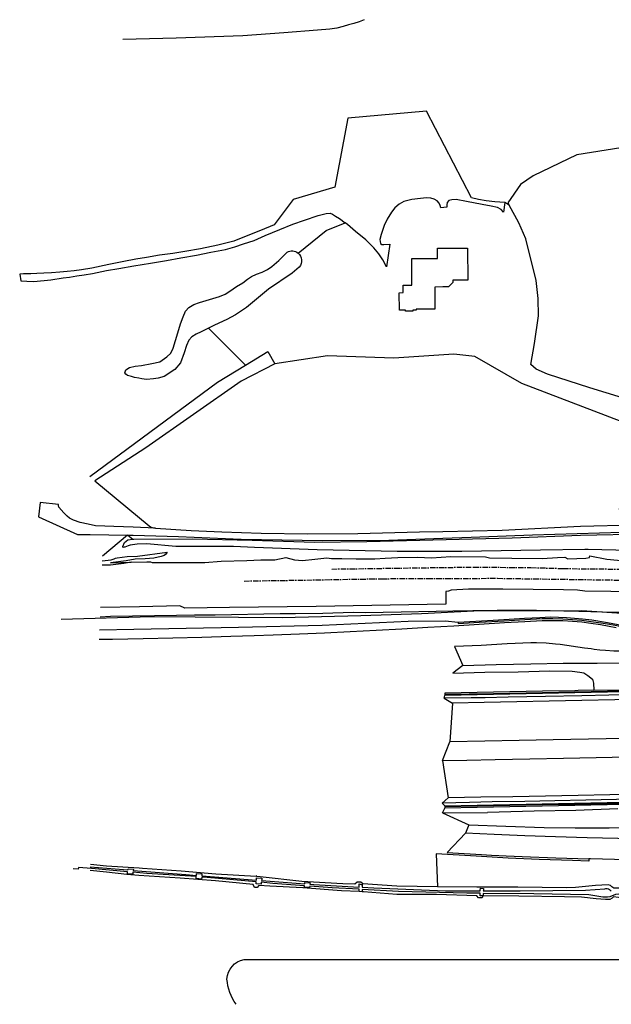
# Model space of a CAD drawing. Header units: metres. Extents: x 152644 to 153206, y 452871 to 453312.
# Tile 1 of 11: x 152644 to 152862, y 452934 to 453298. Entities that reach past the tile are written whole.
import ezdxf

# ---------------------------------------------------------------- set-up
doc = ezdxf.new("R2010")
doc.units = ezdxf.units.M
doc.header["$LTSCALE"] = 4
doc.linetypes.add('SPOOR', pattern=[0.8, 0.5, -0.15, 0, -0.15])
for name, color, linetype in [('G_BTD', 3, 'CONTINUOUS'), ('G_OTD', 32, 'CONTINUOUS'), ('G_OWG', 6, 'CONTINUOUS'), ('G_OWT', 6, 'CONTINUOUS'), ('G_WGD', 7, 'CONTINUOUS'), ('LSHD', 3, 'CONTINUOUS'), ('LSPR', 7, 'CONTINUOUS')]:
    doc.layers.add(name, color=color, linetype=linetype)
doc.layers.add('G_SHD', color=10, linetype='ByLayer', lineweight=25)

msp = doc.modelspace()

# ---------------------------------------------------------------- linework, layer by layer
at = {"layer": 'G_BTD', "linetype": 'Continuous', "transparency": 33554687}
for points in [[(152770.955, 453298.028), (152769.208, 453297.184), (152767.129, 453296.682), (152765.267, 453296.121), (152763.295, 453295.516), (152760.902, 453294.943), (152758.295, 453294.49), (152753.776, 453294.218), (152741.375, 453293.124), (152726.128, 453292.076), (152701.573, 453291.168), (152681.842, 453290.708)], [(152822.898, 453230.477), (152819.26, 453230.694), (152816.067, 453231.119), (152813.25, 453231.64), (152810.641, 453232.222), (152794.054, 453264.251), (152764.924, 453261.69), (152760.165, 453236.211), (152744.757, 453231.6), (152737.798, 453222.274), (152732.694, 453220.177), (152727.448, 453218.019), (152722.824, 453216.192), (152716.995, 453214.727), (152710.557, 453213.417), (152704.806, 453212.357), (152700.306, 453211.697), (152695.453, 453211.049), (152690.551, 453210.238), (152686.685, 453209.532), (152682.19, 453208.733), (152676.681, 453207.634), (152670.36, 453206.287), (152666.647, 453205.671), (152663.907, 453205.252), (152661.359, 453204.991), (152658.563, 453204.751), (152655.458, 453204.57), (152652.726, 453204.443), (152650.061, 453204.301), (152647.863, 453204.211), (152645.17, 453204.103), (152643.769, 453204.094), (152644.13, 453201.533), (152646.444, 453201.475), (152648.943, 453201.299), (152655.298, 453201.919), (152659.796, 453202.633), (152662.204, 453202.909), (152664.813, 453203.384), (152667.54, 453203.771), (152670.69, 453204.327), (152675.819, 453205.355), (152680.376, 453206.138), (152685.879, 453207.059), (152692.047, 453208.122), (152698.019, 453209.111), (152703.232, 453210.012), (152709.012, 453211.109), (152714.414, 453212.134), (152719.822, 453213.194), (152723.252, 453214.147), (152726.449, 453215.233), (152730.423, 453216.529), (152734.464, 453218.282), (152739.792, 453220.549), (152744.596, 453222.458), (152748.976, 453223.99), (152753.988, 453225.717), (152756.973, 453226.475), (152758.381, 453226.546), (152759.302, 453226.156), (152760.453, 453225.423), (152761.945, 453224.549), (152764.006, 453222.976)], [(152913.988, 453162.911), (152917.997, 453165.839), (152921.437, 453172.189), (152921.966, 453183.302), (152920.378, 453196.796), (152915.748, 453213.861), (152914.028, 453226.032), (152908.075, 453234.499), (152887.702, 453243.759), (152865.742, 453250.638), (152849.602, 453248.125), (152833.462, 453240.32), (152828.7, 453237.145), (152824.07, 453230.398), (152824.535, 453229.557)], [(152713.487, 453184.065), (152710.801, 453182.754), (152708.996, 453181.906), (152707.357, 453180.92), (152706.293, 453179.69), (152705.322, 453177.642), (152704.46, 453174.914), (152703.126, 453171.233), (152701.014, 453168.775), (152697.1, 453166.207), (152694.914, 453165.584), (152693.198, 453165.329), (152690.578, 453165.185), (152688.931, 453165.381), (152687.718, 453165.598), (152686.152, 453165.809), (152685.048, 453166.206), (152683.571, 453166.651), (152682.91, 453167.048), (152682.66, 453167.611), (152682.979, 453168.638), (152684.292, 453169.528), (152686.396, 453170.048), (152688.769, 453170.334), (152692.565, 453170.976), (152695.51, 453171.692), (152698.075, 453173.538), (152699.535, 453174.819), (152700.47, 453176.657), (152701.291, 453179.557), (152702.139, 453182.374), (152703.185, 453185.707), (152704.086, 453188.287), (152705.063, 453190.37), (152706.21, 453191.678), (152708.144, 453192.817), (152710.12, 453193.574), (152712.628, 453194.31), (152715.081, 453195.015), (152717.536, 453195.774), (152719.614, 453196.629), (152721.43, 453197.744), (152723.846, 453199.431), (152726.141, 453200.808), (152727.966, 453202.214), (152729.434, 453203.191), (152731.194, 453204.063), (152733.299, 453204.773), (152735.277, 453205.76), (152736.854, 453206.811), (152739.517, 453209.035), (152740.728, 453210.357), (152742.546, 453212.189)], [(152669.638, 453129.241), (152716.808, 453164.159), (152727.144, 453170.437)], [(152738.038, 453170.895), (152725.554, 453164.48), (152690.359, 453139.86), (152671.543, 453127.736), (152691.552, 453111.113)], [(152683.558, 453107.674), (152674.337, 453099.824)], [(152681.829, 453103.142), (152681.852, 453103.485), (152682.442, 453104.883), (152683.723, 453105.883), (152685.496, 453106.099)], [(152701.42, 453103.464), (152690.775, 453104.461), (152687.096, 453104.253), (152684.526, 453103.917), (152683.786, 453103.739), (152682.58, 453103.221), (152682.314, 453103.162), (152682.065, 453103.131), (152681.829, 453103.142)], [(152674.274, 453098.205), (152677.516, 453098.519), (152678.673, 453098.942), (152679.215, 453099.089), (152679.742, 453099.203), (152683.406, 453099.757), (152687.218, 453099.929), (152698.227, 453101.405), (152697.633, 453100.481), (152697.181, 453100.142), (152696.755, 453099.94), (152696.056, 453099.717), (152693.33, 453099.147), (152690.083, 453098.9), (152686.464, 453098.714), (152683.138, 453098.171), (152677.29, 453097.438)], [(152853.763, 453102.334), (152852.481, 453102.357), (152836.077, 453102.102), (152807.078, 453101.576), (152783.167, 453101.636), (152753.645, 453102.254), (152730.503, 453103.027), (152722.794, 453103.439), (152701.42, 453103.464)], [(152879.217, 453101.667), (152853.763, 453102.334)], [(152677.29, 453097.438), (152684.965, 453097.635)], [(152792.14, 453078.737), (152811.503, 453079.737)], [(152811.503, 453079.737), (152851.357, 453079.775)], [(152851.357, 453079.775), (152877.141, 453078.065)], [(152659.122, 453076.573), (152692.494, 453077.639)], [(152692.494, 453077.639), (152740.713, 453077.198)], [(152740.713, 453077.198), (152769.762, 453077.921)], [(152769.762, 453077.921), (152792.14, 453078.737)], [(152805.665, 453075.532), (152818.655, 453076.281), (152824.541, 453076.641), (152830.19, 453076.944), (152835.881, 453077.276), (152839.87, 453077.427), (152845.754, 453077.237), (152851.633, 453076.696), (152855.112, 453076.306), (152860.918, 453075.384), (152866.768, 453074.236), (152871.041, 453073.134), (152875.411, 453071.82), (152876.678, 453071.457)], [(152799.916, 453005.11), (152800.777, 453006.847)], [(152916.685, 453009.129), (152914.744, 453009.121), (152902.763, 453008.877), (152896.761, 453008.747), (152890.777, 453008.653), (152884.772, 453008.503), (152872.762, 453008.263), (152860.765, 453008.026), (152848.756, 453007.787), (152836.767, 453007.552), (152824.774, 453007.318), (152812.775, 453007.082), (152800.777, 453006.847)], [(152864.716, 453006.509), (152849.133, 453005.988)], [(152799.916, 453005.11), (152816.556, 453005.243)], [(152799.916, 453005.11), (152809.644, 453000.657)], [(152833.753, 453005.741), (152816.556, 453005.243)], [(152849.133, 453005.988), (152833.753, 453005.741)], [(152770.28, 452975.894), (152769.14, 452976.016)], [(152726.643, 452950.916), (152895.5, 452950.916)]]:
    msp.add_lwpolyline(points, dxfattribs=at)
for points in [[(152742.546, 453212.189, -0.3058462), (152746.569, 453211.801)], [(152691.552, 453111.113, 0.1599071), (152693.873, 453110.196)], [(152720.317, 452943.625, -0.3383194), (152726.643, 452950.916)], [(152723.717, 452934.34, -0.1346004), (152720.317, 452943.625)]]:
    msp.add_lwpolyline(points, format="xyb", dxfattribs=at)
at = {"layer": 'G_OTD', "linetype": 'Continuous', "transparency": 33554687}
for points in [[(152822.898, 453230.477), (152822.448, 453226.965), (152821.545, 453227.93), (152820.284, 453228.657), (152817.87, 453229.201), (152814.586, 453229.758), (152808.833, 453230.898), (152804.93, 453231.564), (152803.364, 453231.508), (152802.229, 453231.302), (152801.6, 453230.518), (152801.489, 453229.665), (152801.546, 453228.839), (152799.282, 453228.528), (152799.102, 453229.384), (152798.723, 453230.291), (152797.96, 453231.163), (152796.884, 453231.768), (152795.587, 453232.11), (152793.972, 453232.202), (152791.804, 453232.013), (152788.589, 453231.666), (152785.644, 453230.86), (152783.961, 453229.93), (152782.325, 453228.562), (152781.041, 453226.988), (152779.518, 453224.315), (152778.369, 453221.954), (152777.318, 453218.738), (152776.822, 453216.866), (152777.073, 453215.299), (152777.488, 453214.994), (152778.278, 453215.001), (152780.444, 453215.146), (152779.305, 453206.793), (152777.868, 453209.267), (152776.407, 453211.565), (152774.608, 453213.705), (152771.669, 453216.689), (152767.854, 453219.847), (152764.823, 453222.353), (152764.006, 453222.976)], [(152824.535, 453229.557), (152822.898, 453230.477)], [(152913.988, 453162.911), (152906.682, 453157.577), (152896.115, 453154.898), (152883.167, 453154.601), (152872.451, 453156.536), (152854.294, 453162.042), (152838.667, 453167.102), (152834.5, 453168.888), (152832.565, 453170.674), (152833.864, 453178.422), (152835.362, 453188.652), (152835.237, 453195.016), (152834.488, 453201.753), (152830.745, 453217.099), (152828.171, 453222.989), (152824.535, 453229.557)], [(152746.569, 453211.801), (152756.965, 453220.136), (152764.006, 453222.976)], [(152807.468, 453201.805), (152803.69, 453201.783), (152803.695, 453200.942), (152802.116, 453199.306), (152800, 453199.294), (152797.035, 453199.276), (152797.083, 453191.104), (152790.23, 453191.064), (152790.231, 453190.795), (152788.973, 453190.787), (152788.976, 453190.402), (152786.221, 453190.385), (152786.218, 453190.73), (152784.01, 453190.717), (152783.972, 453197.196), (152785.4, 453197.204), (152785.384, 453199.945), (152788.651, 453199.964), (152788.594, 453209.806), (152798.083, 453209.861), (152798.061, 453213.618), (152800, 453213.629), (152809.187, 453213.683), (152809.256, 453201.816), (152807.468, 453201.805)], [(152747.019, 453206.668), (152744.385, 453204.454), (152735.676, 453198.44), (152727.577, 453191.712), (152723.526, 453189.066), (152720.254, 453187.284), (152715.734, 453185.194), (152713.718, 453184.178), (152713.487, 453184.065)], [(152713.487, 453184.065), (152727.144, 453170.437)], [(152727.144, 453170.437), (152735.467, 453175.493), (152738.038, 453170.895)], [(152918.811, 453117.555), (152865.307, 453117.095), (152870.15, 453148.009), (152829.234, 453163.613), (152811.896, 453173.669), (152804.094, 453174.536), (152781.902, 453172.975), (152757.456, 453173.842), (152738.038, 453170.895)]]:
    msp.add_lwpolyline(points, dxfattribs=at)
msp.add_lwpolyline([(152746.569, 453211.801, -0.4189011), (152747.019, 453206.668)], format="xyb", dxfattribs=at)
at = {"layer": 'G_OWG', "linetype": 'Continuous', "transparency": 33554687}
for points in [[(152685.496, 453106.099), (152685.924, 453106.151), (152707.564, 453106.23), (152729.6, 453105.743), (152752.608, 453105.082), (152771.954, 453105.28), (152825.613, 453106.686), (152850.924, 453107.611), (152874.841, 453108.172), (152888.891, 453108.211), (152905.221, 453107.907), (152922.342, 453107.725), (152924.842, 453106.929), (152926.749, 453105.844), (152927.446, 453105.065), (152927.515, 453104.987)], [(152683.733, 453107.671), (152685.496, 453106.099)], [(152864.096, 453073.371), (152861.497, 453073.927), (152858.24, 453074.512), (152854.766, 453075.044), (152851.34, 453075.477), (152847.902, 453075.799), (152844.377, 453075.958), (152840.636, 453075.993), (152836.787, 453075.935), (152830.354, 453075.651), (152822.765, 453075.269), (152813.466, 453074.653), (152804.086, 453074.069), (152794.508, 453073.476), (152784.906, 453072.907), (152775.385, 453072.366), (152765.775, 453071.876), (152756.406, 453071.471), (152747.099, 453071.11), (152737.394, 453070.745), (152730.345, 453070.501), (152721.747, 453070.227), (152711.039, 453069.856), (152700.297, 453069.595), (152689.395, 453069.356), (152678.07, 453069.128), (152673.129, 453069.086)], [(152673.269, 453072.64), (152685.905, 453072.925), (152724.629, 453073.671), (152755.457, 453074.413), (152787.261, 453075.844), (152800.893, 453075.945), (152805.665, 453075.532)], [(152805.665, 453075.532), (152805.68, 453075.282), (152805.696, 453075.015), (152813.414, 453075.471), (152822.721, 453076.013), (152830.318, 453076.434), (152836.762, 453076.785), (152840.634, 453076.843), (152844.399, 453076.766), (152847.954, 453076.514), (152851.424, 453076.19), (152854.872, 453075.795), (152858.366, 453075.265), (152861.65, 453074.719), (152864.289, 453074.199), (152866.902, 453073.632), (152869.616, 453072.931), (152872.006, 453072.255), (152873.897, 453071.693), (152876.507, 453070.917), (152876.596, 453071.199), (152876.678, 453071.457)], [(152807.463, 453059.543), (152803.772, 453056.696), (152815.576, 453056.973), (152827.814, 453057.205), (152839.529, 453057.46), (152847.832, 453057.346), (152850.687, 453057.062), (152852.089, 453056.742), (152853.622, 453055.851), (152855.287, 453054.387), (152855.647, 453052.958), (152855.843, 453050.366)], [(152915.6, 453050.683), (152908.806, 453050.56), (152890.807, 453050.231), (152872.817, 453049.875), (152854.828, 453049.533), (152848.822, 453049.372), (152836.819, 453049.133), (152818.817, 453048.784), (152800.819, 453048.437)], [(152855.843, 453050.366), (152867.234, 453050.539), (152877.032, 453050.745), (152888.296, 453050.958), (152899.823, 453051.185), (152915.574, 453051.497)], [(152800.572, 453047.361), (152800.819, 453048.437)], [(152799.953, 453024.347), (152802.64, 453031.255)], [(152800.761, 453007.661), (152812.759, 453007.896), (152824.758, 453008.132), (152836.751, 453008.366), (152848.74, 453008.601), (152860.749, 453008.84), (152872.746, 453009.077), (152884.754, 453009.317), (152890.76, 453009.467), (152896.746, 453009.561), (152902.746, 453009.691), (152914.734, 453009.935), (152916.683, 453009.943)], [(152800.761, 453007.661), (152799.791, 453008.694)], [(152809.644, 453000.657), (152808.379, 452997.493)], [(152809.644, 453000.657), (152823.304, 453000.196), (152837.531, 452999.647), (152848.958, 452999.529), (152861.427, 452999.51), (152868.228, 452999.616), (152877.408, 452999.542), (152890.491, 452999.211), (152902.552, 452998.991), (152913.05, 452998.499), (152916.774, 452998.372)], [(152854.031, 452988.101), (152854.014, 452987.475), (152854.002, 452987.222), (152847.908, 452987.421), (152835.639, 452987.849), (152824.132, 452988.308), (152812.339, 452988.999), (152797.625, 452989.953), (152798.033, 452977.741)]]:
    msp.add_lwpolyline(points, dxfattribs=at)
at = {"layer": 'G_OWT', "linetype": 'Continuous', "transparency": 33554687}
for points in [[(152683.561, 452982.559), (152683.636, 452983.302), (152670.317, 452984.482), (152665.433, 452984.837), (152665.427, 452984.781), (152665.358, 452984.228), (152663.542, 452984.397)], [(152669.83, 452985.179), (152682.061, 452984.088), (152683.735, 452983.956), (152683.783, 452984.399), (152685.746, 452984.235), (152685.689, 452983.802), (152705.171, 452982.269), (152709.033, 452981.963), (152709.051, 452982.146), (152709.11, 452982.638), (152711.058, 452982.48), (152711.054, 452981.803), (152728.162, 452980.449), (152731.171, 452980.215), (152731.211, 452980.708), (152731.267, 452981.035), (152733.205, 452980.891), (152733.157, 452980.437), (152733.099, 452980.065), (152749.034, 452978.826), (152749.088, 452979.388), (152751.027, 452979.182), (152750.988, 452978.674), (152752.392, 452978.565), (152769.139, 452977.628), (152769.188, 452978.811), (152769.511, 452978.769), (152769.936, 452978.621), (152770.304, 452978.576), (152770.294, 452977.563), (152774.508, 452977.327), (152801.058, 452976.304), (152813.842, 452976.275), (152813.848, 452976.416), (152813.908, 452977.199), (152815.079, 452977.163), (152815.016, 452976.388), (152815, 452976.273), (152828.65, 452976.242), (152852.724, 452976.502), (152859.824, 452977.048)], [(152798.033, 452977.741), (152783.104, 452977.979), (152770.516, 452978.8), (152769.778, 452979.415), (152768.416, 452979.395), (152767.553, 452978.742), (152763.109, 452978.827), (152747.967, 452979.744), (152732.605, 452981.477), (152731.333, 452981.553), (152731.354, 452981.721), (152731.132, 452981.793), (152731.111, 452981.566), (152716.226, 452982.456), (152703.385, 452983.489), (152689.088, 452984.547), (152687.883, 452984.59), (152675.822, 452985.394), (152669.86, 452985.931)], [(152769.14, 452976.016), (152762.565, 452976.306), (152748.371, 452977.371), (152736.182, 452977.924), (152732.093, 452978.181), (152731.502, 452977.441), (152730.539, 452977.505), (152729.977, 452978.569), (152716.12, 452979.988), (152702.99, 452980.922), (152687.809, 452981.953), (152683.296, 452982.344), (152675.825, 452983.161), (152669.772, 452983.71)], [(152708.893, 452980.775), (152708.974, 452981.37), (152708.986, 452981.494), (152690.781, 452982.669), (152685.596, 452983.128), (152685.577, 452982.902), (152685.538, 452982.397), (152683.561, 452982.559)], [(152731.062, 452978.806), (152731.104, 452979.38), (152731.12, 452979.573), (152712.959, 452981.237), (152711.043, 452981.361), (152711.039, 452981.228), (152710.954, 452980.608), (152708.893, 452980.775)], [(152748.894, 452977.529), (152748.967, 452978.129), (152737.275, 452979.009), (152732.994, 452979.401), (152732.976, 452979.284), (152732.933, 452978.677), (152731.062, 452978.806)], [(152769.14, 452976.016), (152769.091, 452976.24), (152769.126, 452976.827), (152759.193, 452977.36), (152750.92, 452977.982), (152750.841, 452977.425), (152748.894, 452977.529)], [(152915.59, 452975.059), (152915.1, 452975.542), (152913.041, 452975.871), (152902.218, 452976.216), (152886.437, 452976.585), (152875.107, 452976.929), (152869.256, 452977.199), (152867.471, 452977.288), (152863.199, 452977.264), (152862.442, 452977.753), (152861.919, 452978.198), (152861.057, 452978.443), (152856.412, 452978.228), (152849.019, 452977.534), (152845.695, 452977.372), (152827.703, 452977.609), (152812.55, 452977.611), (152798.033, 452977.741)], [(152814.962, 452974.461), (152814.54, 452974.447), (152813.793, 452974.364), (152813.8, 452975.212), (152813.805, 452975.34), (152808.93, 452975.389), (152783.622, 452976.05), (152770.28, 452976.765), (152770.28, 452975.894)], [(152915.437, 452972.469), (152914.595, 452972.217), (152902.267, 452972.657), (152890.015, 452972.99), (152877.792, 452973.261), (152864.976, 452973.771), (152863.124, 452973.997), (152862.614, 452973.598), (152861.682, 452973.003), (152860.176, 452973.052), (152856.676, 452973.344), (152851.236, 452973.906), (152845.034, 452974.053), (152828.137, 452974.333), (152814.818, 452974.385), (152814.538, 452973.678), (152813.174, 452973.623), (152812.555, 452974.465), (152797.692, 452974.906), (152783.063, 452974.915), (152770.79, 452975.933), (152770.28, 452975.894)], [(152867.598, 452974.136), (152867.595, 452974.581), (152867.613, 452974.931), (152865.094, 452975.008), (152863.795, 452974.856), (152861.703, 452974.092), (152860.87, 452973.896), (152859.142, 452973.861), (152853.939, 452974.806), (152833.663, 452975.141), (152814.965, 452975.328), (152814.947, 452975.101), (152814.962, 452974.461)], [(152861.614, 452976.714), (152862.273, 452976.17)]]:
    msp.add_lwpolyline(points, dxfattribs=at)
msp.add_lwpolyline([(152859.824, 452977.048, -0.2813588), (152861.614, 452976.714)], format="xyb", dxfattribs=at)
at = {"layer": 'G_SHD', "lineweight": 25, "transparency": 33554687}
for points in [[(152855.843, 453050.366), (152850.01, 453050.218), (152848.803, 453050.186), (152836.803, 453049.947), (152818.801, 453049.598), (152800.803, 453049.251), (152800.819, 453048.437)], [(152800.761, 453007.661), (152800.777, 453006.847)]]:
    msp.add_lwpolyline(points, dxfattribs=at)
at = {"layer": 'G_WGD', "linetype": 'Continuous', "transparency": 33554687}
for points in [[(152693.873, 453110.196), (152685.73, 453110.619), (152678.485, 453110.837), (152675.241, 453110.98), (152671.813, 453111.13), (152669.02, 453111.644), (152666.09, 453112.278), (152663.618, 453113.196), (152662.196, 453113.854), (152661.285, 453114.67), (152660.111, 453115.827), (152658.203, 453117.961), (152658.055, 453118.572), (152658.152, 453118.991), (152651.333, 453119.715), (152650.763, 453114.346), (152665.171, 453107.841), (152667.58, 453107.847), (152669.74, 453107.853), (152683.558, 453107.674)], [(152693.873, 453110.196), (152707.155, 453109.412), (152718.474, 453108.852), (152732.984, 453108.371), (152750.098, 453108.178), (152768.629, 453108.301), (152791.466, 453108.811), (152800, 453109.007), (152822.011, 453109.511), (152850.891, 453110.964), (152870.699, 453111.4), (152889.908, 453111.48), (152892.964, 453111.476), (152901.096, 453111.551), (152909.091, 453111.652), (152910.286, 453111.703)], [(152683.733, 453107.671), (152685.619, 453107.647), (152702.436, 453107.146), (152725.511, 453106.181), (152755.599, 453105.662), (152780.132, 453105.755), (152800, 453106.524), (152810.476, 453106.929), (152833.194, 453107.781), (152866.171, 453108.744), (152892.307, 453108.757), (152898.742, 453108.785), (152906.596, 453108.709), (152910.26, 453108.615)], [(152683.558, 453107.674), (152683.733, 453107.671)], [(152684.965, 453097.635), (152682.269, 453097.157), (152677.338, 453096.593), (152674.207, 453096.515)], [(152684.965, 453097.635), (152690.67, 453097.781), (152692.131, 453097.807), (152692.752, 453097.496), (152700.27, 453097.474), (152712.098, 453097.587), (152718.209, 453097.98), (152727.699, 453098.269), (152732.848, 453098.513), (152737.992, 453098.462), (152742.106, 453099.349), (152745.242, 453098.52), (152748.258, 453098.314), (152752.755, 453098.793), (152757.198, 453099.277), (152758.889, 453098.982), (152762.686, 453099.003), (152768.069, 453098.916), (152774.889, 453098.888), (152778.813, 453099.137), (152783.393, 453099.339), (152790.689, 453099.512), (152795.918, 453099.3), (152803.062, 453099.694), (152815.826, 453099.66), (152817.311, 453099.276), (152825.542, 453099.081), (152836.772, 453098.977), (152842.419, 453099.38), (152845.048, 453099.444), (152846.277, 453098.872), (152852.807, 453099.139), (152854.194, 453099.432), (152854.343, 453100.018), (152860.569, 453098.715), (152872.332, 453097.685)], [(152871.685, 453086.697), (152852.46, 453087.002), (152849.758, 453087.269), (152844.638, 453087.494), (152822.158, 453087.674), (152809.515, 453087.637), (152803.154, 453087.345), (152802.109, 453086.91), (152801.149, 453086.824), (152801.13, 453082.131), (152753.252, 453081.314), (152721.283, 453080.916), (152704.703, 453080.647), (152702.921, 453081.481), (152688.05, 453081.171), (152673.592, 453080.874)], [(152894.555, 453065.523), (152894.5, 453065.04), (152885.414, 453064.968), (152879.054, 453064.921), (152877.963, 453064.913), (152869.501, 453064.791), (152868.15, 453064.899), (152866.403, 453064.832), (152863.19, 453064.841), (152860.17, 453064.966), (152858.03, 453065.153), (152856.004, 453065.414), (152854.804, 453065.646), (152852.409, 453065.949), (152843.445, 453067.223), (152841.608, 453067.422), (152838.223, 453067.755), (152834.702, 453067.895), (152832.534, 453067.896), (152823.84, 453067.428), (152814.216, 453066.909), (152804.384, 453066.454), (152807.463, 453059.543)], [(152807.463, 453059.543), (152819.752, 453059.865), (152832.501, 453060.155), (152844.46, 453060.297), (152857.106, 453060.39), (152869.164, 453060.495), (152876.809, 453060.495), (152878.378, 453059.418), (152880.232, 453058.306), (152882.474, 453057.381), (152885.948, 453056.384), (152888.38, 453056.074), (152891.372, 453055.876), (152897.881, 453055.811), (152906.56, 453055.757), (152912.689, 453055.617), (152917.17, 453055.604), (152920.692, 453055.534), (152922.705, 453055.39), (152925.24, 453055.045), (152927.484, 453054.639)], [(152924.658, 453049.7), (152917.964, 453049.62), (152910.584, 453049.495), (152910.486, 453049.444), (152901.464, 453049.322), (152891.849, 453049.119), (152882.599, 453048.946), (152871.37, 453048.737), (152861.308, 453048.524), (152851.401, 453048.338), (152837.963, 453048.071), (152824.167, 453047.774), (152815.71, 453047.576), (152810.532, 453047.533), (152800.572, 453047.361)], [(152800.572, 453047.361), (152803.575, 453045.602)], [(152926.805, 453047.954), (152923.567, 453047.897), (152911.887, 453047.729), (152910.622, 453047.702), (152899.384, 453047.461), (152887.432, 453047.262), (152863.555, 453046.779), (152851.388, 453046.529), (152839.276, 453046.304), (152827.361, 453046.06), (152815.27, 453045.839), (152803.575, 453045.602)], [(152803.575, 453045.602), (152802.64, 453031.255)], [(152926.98, 453033.586), (152924.209, 453033.546), (152917.799, 453033.423), (152910.548, 453033.308), (152903.204, 453033.219), (152901.778, 453033.169), (152890.707, 453032.961), (152879.076, 453032.754), (152866.921, 453032.516), (152853.886, 453032.279), (152840.854, 453032.002), (152828.232, 453031.759), (152815.544, 453031.5), (152802.64, 453031.255)], [(152799.953, 453024.347), (152808.957, 453024.548), (152819.392, 453024.726), (152832.16, 453024.975), (152844.609, 453025.22), (152856.69, 453025.505), (152868.519, 453025.721), (152881.088, 453025.95), (152893.687, 453026.194), (152905.891, 453026.445), (152907.439, 453026.585), (152914.092, 453026.951), (152920.318, 453027.11), (152923.509, 453027.245), (152924.252, 453027.284), (152927.05, 453027.364)], [(152799.953, 453024.347), (152802, 453010.558)], [(152925.225, 453011.488), (152915.524, 453011.264), (152910.647, 453011.072), (152907.949, 453010.91), (152906.102, 453010.881), (152905.713, 453010.864), (152901.989, 453010.668), (152898.747, 453010.585), (152888.35, 453010.394), (152875.611, 453010.132), (152864.236, 453009.999), (152852.901, 453009.757), (152841.475, 453009.508), (152830.328, 453009.196), (152818.225, 453009.072), (152809.913, 453008.843), (152799.791, 453008.694)], [(152799.791, 453008.694), (152802, 453010.558)], [(152927.233, 453012.927), (152921.306, 453012.848), (152909.807, 453012.644), (152897.782, 453012.427), (152885.882, 453012.161), (152874.091, 453011.945), (152861.723, 453011.704), (152849.979, 453011.463), (152837.93, 453011.253), (152825.946, 453010.993), (152814.091, 453010.794), (152802, 453010.558)], [(152808.379, 452997.493), (152801.607, 452990.421), (152814.297, 452989.716), (152818.033, 452989.465), (152823.485, 452989.14), (152829.385, 452988.876), (152841.763, 452988.436), (152854.031, 452988.101)], [(152929.06, 452994.288), (152928.435, 452994.97), (152925.275, 452994.8), (152922.023, 452994.748), (152914.644, 452994.616), (152911.652, 452994.619), (152908.466, 452994.636), (152898.638, 452994.8), (152888.065, 452994.972), (152876.382, 452995.236), (152864.657, 452995.589), (152853.4, 452995.876), (152841.626, 452996.259), (152830.3, 452996.629), (152819.001, 452997.058), (152808.379, 452997.493)], [(152912.778, 452986.677), (152911.528, 452986.709), (152901.696, 452986.887), (152890.554, 452987.058), (152879.169, 452987.342), (152867.933, 452987.646), (152854.634, 452988.084), (152854.031, 452988.101)]]:
    msp.add_lwpolyline(points, dxfattribs=at)
at = {"layer": 'LSHD', "linetype": 'Continuous', "lineweight": -3, "transparency": 33554687}
for points in [[(152866.684, 453079.085), (152858.991, 453079.236), (152850.321, 453079.467), (152844.75, 453079.557), (152834.661, 453079.756), (152827.68, 453079.848), (152820.104, 453079.788), (152811.134, 453079.646), (152803.719, 453079.523), (152797.617, 453079.401), (152784.613, 453079.15), (152771.405, 453078.97), (152766.932, 453079.028), (152755.703, 453078.742), (152745.679, 453078.599), (152739.995, 453078.539), (152715.964, 453078.116), (152708.375, 453078.025), (152701.627, 453077.97), (152677.278, 453077.639), (152673.454, 453077.349)], [(152800.811, 453048.844), (152818.809, 453049.191), (152836.811, 453049.54), (152848.812, 453049.779), (152854.818, 453049.94), (152872.809, 453050.282), (152890.799, 453050.638), (152908.799, 453050.967), (152915.537, 453051.089)], [(152916.634, 453009.535), (152914.737, 453009.528), (152902.755, 453009.284), (152896.754, 453009.154), (152890.768, 453009.06), (152884.763, 453008.91), (152872.754, 453008.67), (152860.757, 453008.433), (152848.748, 453008.194), (152836.759, 453007.959), (152824.766, 453007.725), (152812.767, 453007.489), (152800.769, 453007.254)]]:
    msp.add_lwpolyline(points, dxfattribs=at)
at = {"layer": 'LSPR', "linetype": 'SPOOR', "transparency": 33554687}
for points in [[(152759.019, 453095.11), (152811.383, 453095.85), (152832.61, 453095.66), (152844.482, 453095.301), (152867.64, 453095.06), (152901.413, 453094.015), (152924.327, 453093.099), (152924.556, 453093.087)], [(152726.684, 453090.676), (152777.443, 453091.532), (152794.347, 453091.672), (152820.266, 453091.685), (152865.03, 453091.039), (152889.054, 453090.453), (152908.619, 453089.763), (152924.548, 453089.107)]]:
    msp.add_lwpolyline(points, dxfattribs=at)

doc.saveas('drawing.dxf')
